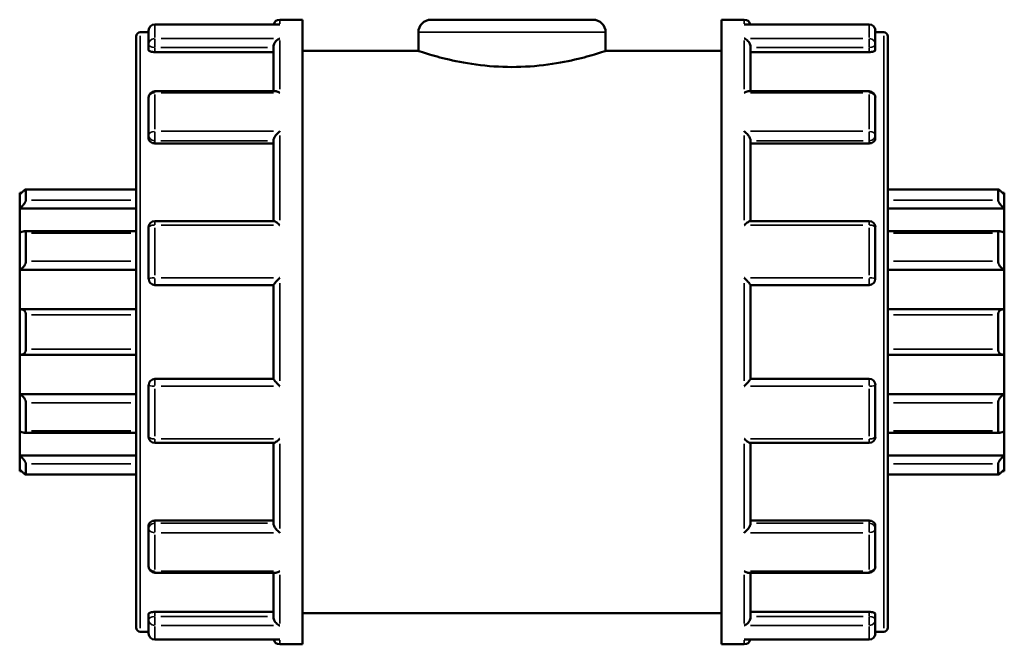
# Model space of a CAD drawing. Header units: millimetres. Extents: x 0 to 905, y -349 to 706.
# Tile 6 of 11: x 416 to 487, y 293 to 338. Entities that reach past the tile are written whole.
import ezdxf

# ---------------------------------------------------------------- set-up
doc = ezdxf.new("R2010")
doc.units = ezdxf.units.MM
doc.layers.add('Visible (ANSI)', color=7, linetype='Continuous', lineweight=50)
doc.layers.add('Visible Narrow (ANSI)', color=7, linetype='Continuous', lineweight=35)

msp = doc.modelspace()

# ---------------------------------------------------------------- linework, layer by layer
at = {"layer": 'Visible (ANSI)'}
for p, q in [((434.795, 337.593), (425.872, 337.593)), ((434.872, 337.927), (436.523, 337.927)), ((436.523, 292.927), (436.523, 337.927)), ((445.773, 337.927), (457.473, 337.927)), ((466.723, 292.927), (466.723, 337.927)), ((466.723, 337.927), (468.375, 337.927)), ((477.375, 337.593), (468.452, 337.593)), ((424.523, 294.126), (424.523, 336.728)), ((424.822, 337.027), (425.423, 337.027)), ((425.423, 336.147), (425.423, 337.145)), ((444.873, 337.027), (444.873, 335.677)), ((458.373, 337.027), (458.373, 335.677)), ((477.823, 337.145), (477.823, 336.147)), ((477.823, 337.027), (478.424, 337.027)), ((478.723, 336.728), (478.723, 294.126)), ((425.423, 336.147), (425.423, 335.75)), ((434.423, 332.772), (434.423, 335.989)), ((468.823, 332.772), (468.823, 335.989)), ((477.823, 335.75), (477.823, 336.147)), ((425.872, 335.591), (434.423, 335.591)), ((436.523, 335.677), (444.873, 335.677)), ((458.373, 335.677), (466.723, 335.677)), ((477.375, 335.591), (468.823, 335.591)), ((425.423, 329.597), (425.423, 332.324)), ((434.586, 332.772), (425.872, 332.772)), ((477.375, 332.772), (468.661, 332.772)), ((477.823, 332.324), (477.823, 329.597)), ((425.423, 329.597), (425.423, 329.368)), ((477.823, 329.368), (477.823, 329.597)), ((425.872, 329.018), (434.423, 329.018)), ((434.423, 323.423), (434.423, 329.251)), ((468.823, 323.423), (468.823, 329.251)), ((477.375, 329.018), (468.823, 329.018)), ((416.123, 325.332), (416.123, 325.444)), ((416.239, 325.444), (416.123, 325.444)), ((416.123, 324.319), (416.123, 325.332)), ((424.523, 325.703), (416.564, 325.703)), ((416.572, 325.695), (416.572, 324.923)), ((486.683, 325.703), (478.723, 325.703)), ((486.675, 324.923), (486.675, 325.695)), ((487.123, 325.444), (487.007, 325.444)), ((487.123, 325.444), (487.123, 325.332)), ((487.123, 325.332), (487.123, 324.319)), ((416.123, 324.319), (424.523, 324.319)), ((416.123, 322.561), (416.123, 324.319)), ((487.123, 324.319), (478.723, 324.319)), ((487.123, 324.319), (487.123, 322.561)), ((434.452, 323.423), (425.872, 323.423)), ((477.375, 323.423), (468.795, 323.423)), ((416.123, 319.91), (416.123, 322.561)), ((424.523, 322.688), (416.434, 322.688)), ((416.572, 322.545), (416.572, 320.525)), ((425.423, 319.251), (425.423, 322.975)), ((477.823, 322.975), (477.823, 319.251)), ((486.813, 322.688), (478.723, 322.688)), ((486.675, 320.525), (486.675, 322.545)), ((487.123, 322.561), (487.123, 319.91)), ((416.123, 319.91), (424.523, 319.91)), ((416.123, 317.066), (416.123, 319.91)), ((487.123, 319.91), (478.723, 319.91)), ((487.123, 319.91), (487.123, 317.066)), ((425.872, 318.802), (434.423, 318.802)), ((434.423, 312.046), (434.423, 318.808)), ((468.823, 312.046), (468.823, 318.808)), ((468.823, 318.802), (477.375, 318.802)), ((416.123, 313.789), (416.123, 317.066)), ((424.523, 317.071), (416.187, 317.071)), ((416.572, 316.676), (416.572, 314.179)), ((487.06, 317.071), (478.723, 317.071)), ((486.675, 314.179), (486.675, 316.676)), ((487.123, 317.066), (487.123, 313.789)), ((416.123, 310.945), (416.123, 313.789)), ((416.187, 313.784), (424.523, 313.784)), ((478.723, 313.784), (487.06, 313.784)), ((487.123, 313.789), (487.123, 310.945)), ((434.423, 312.052), (425.872, 312.052)), ((477.375, 312.052), (468.823, 312.052)), ((425.423, 307.88), (425.423, 311.604)), ((477.823, 311.604), (477.823, 307.88)), ((416.123, 310.945), (424.523, 310.945)), ((416.123, 308.293), (416.123, 310.945)), ((416.572, 310.33), (416.572, 308.31)), ((487.123, 310.945), (478.723, 310.945)), ((486.675, 308.31), (486.675, 310.33)), ((487.123, 310.945), (487.123, 308.293)), ((416.123, 306.536), (416.123, 308.293)), ((416.434, 308.167), (424.523, 308.167)), ((478.723, 308.167), (486.813, 308.167)), ((487.123, 308.293), (487.123, 306.536)), ((425.872, 307.431), (434.452, 307.431)), ((434.423, 301.604), (434.423, 307.431)), ((468.795, 307.431), (477.375, 307.431)), ((468.823, 301.604), (468.823, 307.431)), ((416.123, 306.536), (424.523, 306.536)), ((416.123, 305.523), (416.123, 306.536)), ((487.123, 306.536), (478.723, 306.536)), ((487.123, 306.536), (487.123, 305.523)), ((416.123, 305.411), (416.123, 305.523)), ((416.239, 305.411), (416.123, 305.411)), ((416.572, 305.931), (416.572, 305.16)), ((486.675, 305.16), (486.675, 305.931)), ((487.123, 305.411), (487.007, 305.411)), ((487.123, 305.523), (487.123, 305.411)), ((416.564, 305.151), (424.523, 305.151)), ((478.723, 305.151), (486.683, 305.151)), ((425.872, 301.837), (434.423, 301.837)), ((477.375, 301.837), (468.823, 301.837)), ((425.423, 301.487), (425.423, 301.257)), ((425.423, 298.531), (425.423, 301.257)), ((477.823, 301.257), (477.823, 301.487)), ((477.823, 301.257), (477.823, 298.531)), ((425.872, 298.083), (434.586, 298.083)), ((434.423, 294.866), (434.423, 298.083)), ((468.661, 298.083), (477.375, 298.083)), ((468.823, 294.866), (468.823, 298.083)), ((425.423, 295.105), (425.423, 294.708)), ((425.423, 293.71), (425.423, 294.708)), ((425.872, 295.263), (434.423, 295.263)), ((436.523, 295.177), (466.723, 295.177)), ((477.375, 295.263), (468.823, 295.263)), ((477.823, 294.708), (477.823, 295.105)), ((477.823, 294.708), (477.823, 293.71)), ((424.822, 293.827), (425.423, 293.827)), ((425.872, 293.261), (434.795, 293.261)), ((468.452, 293.261), (477.375, 293.261)), ((477.823, 293.827), (478.424, 293.827)), ((434.872, 292.927), (436.523, 292.927)), ((466.723, 292.927), (468.375, 292.927))]:
    msp.add_line(p, q, dxfattribs=at)
for centre, radius, start, end in [((425.872, 337.145), 0.449, 90, 180), ((434.872, 337.479), 0.449, 90, 165.20984), ((445.773, 337.027), 0.9, 90, 180), ((457.473, 337.027), 0.9, 0, 90), ((468.375, 337.479), 0.449, 14.79016, 90), ((477.375, 337.145), 0.449, 0, 90), ((424.822, 336.728), 0.299, 90, 180), ((478.424, 336.728), 0.299, 0, 90), ((425.872, 332.324), 0.449, 90, 180), ((477.375, 332.324), 0.449, 0, 90), ((425.872, 322.975), 0.449, 90, 180), ((477.375, 322.975), 0.449, 0, 90), ((425.872, 319.251), 0.448, 180, 270), ((477.375, 319.251), 0.448, 270, 0), ((425.872, 311.604), 0.448, 90, 180), ((477.375, 311.604), 0.449, 0, 90), ((425.872, 307.88), 0.449, 180, 270), ((477.375, 307.88), 0.449, 270, 0), ((425.872, 298.531), 0.449, 180, 270), ((477.375, 298.531), 0.449, 270, 0), ((424.822, 294.126), 0.299, 180, 270), ((478.424, 294.126), 0.299, 270, 0), ((425.872, 293.71), 0.449, 180, 270), ((434.872, 293.376), 0.449, 194.79016, 270), ((468.375, 293.376), 0.449, 270, 345.20984), ((477.375, 293.71), 0.449, 270, 0)]:
    msp.add_arc(centre, radius, start, end, dxfattribs=at)
for points, knots in [([(434.872, 337.587), (434.871, 337.587), (434.87, 337.587), (434.844, 337.591), (434.819, 337.593), (434.795, 337.593)], [-0.00042562, -0.00042562, -0.00042562, -0.00042562, 0, 0, 0.01052684, 0.01052684, 0.01052684, 0.01052684]), ([(468.452, 337.593), (468.427, 337.593), (468.402, 337.591), (468.377, 337.587), (468.376, 337.587), (468.375, 337.587)], [0.07473844, 0.07473844, 0.07473844, 0.07473844, 0.08516524, 0.08516524, 0.08558683, 0.08558683, 0.08558683, 0.08558683]), ([(434.423, 335.989), (434.423, 336.029), (434.429, 336.069), (434.453, 336.156), (434.472, 336.2), (434.525, 336.297), (434.562, 336.347), (434.642, 336.431), (434.685, 336.467), (434.774, 336.527), (434.822, 336.551), (434.87, 336.568), (434.871, 336.568), (434.872, 336.568)], [0, 0, 0, 0, 0.01260254, 0.01260254, 0.02704224, 0.02704224, 0.04628482, 0.04628482, 0.06524929, 0.06524929, 0.08516524, 0.08516524, 0.08558683, 0.08558683, 0.08558683, 0.08558683]), ([(468.375, 336.568), (468.376, 336.568), (468.377, 336.568), (468.424, 336.551), (468.471, 336.528), (468.559, 336.469), (468.601, 336.434), (468.681, 336.351), (468.719, 336.301), (468.773, 336.204), (468.793, 336.159), (468.817, 336.072), (468.823, 336.032), (468.823, 335.991), (468.823, 335.99), (468.823, 335.989)], [-0.00042562, -0.00042562, -0.00042562, -0.00042562, 0, 0, 0.01980838, 0.01980838, 0.03869607, 0.03869607, 0.05827899, 0.05827899, 0.07293603, 0.07293603, 0.08567053, 0.08567053, 0.08597511, 0.08597511, 0.08597511, 0.08597511]), ([(425.872, 335.591), (425.816, 335.591), (425.756, 335.595), (425.645, 335.612), (425.595, 335.624), (425.515, 335.653), (425.48, 335.671), (425.435, 335.71), (425.423, 335.73), (425.423, 335.75)], [0, 0, 0, 0, 0.01687843, 0.01687843, 0.03375687, 0.03375687, 0.0509121, 0.0509121, 0.06806734, 0.06806734, 0.06806734, 0.06806734]), ([(458.373, 335.677), (458.373, 335.677), (458.201, 335.618), (457.51, 335.404), (456.992, 335.251), (455.8, 334.962), (455.046, 334.806), (453.385, 334.583), (452.478, 334.519), (450.768, 334.519), (449.862, 334.583), (448.201, 334.806), (447.446, 334.962), (446.255, 335.251), (445.736, 335.404), (445.045, 335.618), (444.873, 335.677), (444.873, 335.677)], [1.025595, 1.025595, 1.025595, 1.025595, 1.281935, 1.281935, 1.538274, 1.538274, 1.794732, 1.794732, 2.05119, 2.05119, 2.307649, 2.307649, 2.564107, 2.564107, 2.820446, 2.820446, 3.076786, 3.076786, 3.076786, 3.076786]), ([(477.823, 335.75), (477.823, 335.73), (477.812, 335.71), (477.766, 335.671), (477.731, 335.653), (477.651, 335.624), (477.601, 335.612), (477.491, 335.595), (477.431, 335.591), (477.375, 335.591)], [0.06817927, 0.06817927, 0.06817927, 0.06817927, 0.08533451, 0.08533451, 0.10248975, 0.10248975, 0.11936818, 0.11936818, 0.13624661, 0.13624661, 0.13624661, 0.13624661]), ([(434.872, 332.667), (434.871, 332.668), (434.87, 332.668), (434.822, 332.699), (434.776, 332.723), (434.687, 332.758), (434.645, 332.768), (434.599, 332.772), (434.592, 332.772), (434.586, 332.772)], [-0.00042562, -0.00042562, -0.00042562, -0.00042562, 0, 0, 0.01980838, 0.01980838, 0.03869607, 0.03869607, 0.04196611, 0.04196611, 0.04196611, 0.04196611]), ([(468.661, 332.772), (468.655, 332.772), (468.65, 332.772), (468.605, 332.769), (468.562, 332.759), (468.472, 332.724), (468.425, 332.699), (468.377, 332.668), (468.376, 332.668), (468.375, 332.667)], [0.04359691, 0.04359691, 0.04359691, 0.04359691, 0.04628482, 0.04628482, 0.06524929, 0.06524929, 0.08516524, 0.08516524, 0.08558683, 0.08558683, 0.08558683, 0.08558683]), ([(434.423, 329.251), (434.423, 329.277), (434.429, 329.308), (434.453, 329.38), (434.472, 329.42), (434.525, 329.514), (434.562, 329.568), (434.642, 329.669), (434.685, 329.716), (434.774, 329.805), (434.822, 329.847), (434.87, 329.884), (434.871, 329.885), (434.872, 329.886)], [0, 0, 0, 0, 0.01260254, 0.01260254, 0.02704224, 0.02704224, 0.04628482, 0.04628482, 0.06524929, 0.06524929, 0.08516524, 0.08516524, 0.08558683, 0.08558683, 0.08558683, 0.08558683]), ([(468.375, 329.886), (468.376, 329.885), (468.377, 329.884), (468.424, 329.847), (468.471, 329.806), (468.559, 329.719), (468.601, 329.672), (468.681, 329.572), (468.719, 329.518), (468.773, 329.423), (468.793, 329.382), (468.817, 329.31), (468.823, 329.28), (468.823, 329.252), (468.823, 329.251), (468.823, 329.251)], [-0.00042562, -0.00042562, -0.00042562, -0.00042562, 0, 0, 0.01980838, 0.01980838, 0.03869607, 0.03869607, 0.05827899, 0.05827899, 0.07293603, 0.07293603, 0.08567053, 0.08567053, 0.08597511, 0.08597511, 0.08597511, 0.08597511]), ([(425.872, 329.018), (425.816, 329.018), (425.756, 329.026), (425.645, 329.062), (425.595, 329.089), (425.515, 329.151), (425.48, 329.191), (425.435, 329.278), (425.423, 329.324), (425.423, 329.368)], [0, 0, 0, 0, 0.01687843, 0.01687843, 0.03375687, 0.03375687, 0.0509121, 0.0509121, 0.06806734, 0.06806734, 0.06806734, 0.06806734]), ([(477.823, 329.368), (477.823, 329.324), (477.812, 329.278), (477.766, 329.191), (477.731, 329.151), (477.651, 329.089), (477.601, 329.062), (477.491, 329.026), (477.431, 329.018), (477.375, 329.018)], [0.06817927, 0.06817927, 0.06817927, 0.06817927, 0.08533451, 0.08533451, 0.10248975, 0.10248975, 0.11936818, 0.11936818, 0.13624661, 0.13624661, 0.13624661, 0.13624661]), ([(416.123, 325.332), (416.175, 325.383), (416.231, 325.436), (416.34, 325.538), (416.394, 325.585), (416.475, 325.652), (416.51, 325.678), (416.546, 325.699), (416.556, 325.703), (416.568, 325.704), (416.572, 325.701), (416.572, 325.695)], [0.1612633, 0.1612633, 0.1612633, 0.1612633, 0.18305954, 0.18305954, 0.20626942, 0.20626942, 0.2253452, 0.2253452, 0.23488309, 0.23488309, 0.24442098, 0.24442098, 0.24442098, 0.24442098]), ([(486.675, 325.695), (486.675, 325.701), (486.678, 325.704), (486.691, 325.703), (486.701, 325.699), (486.737, 325.678), (486.772, 325.652), (486.853, 325.585), (486.906, 325.538), (487.016, 325.436), (487.071, 325.383), (487.123, 325.332)], [0.08457131, 0.08457131, 0.08457131, 0.08457131, 0.0941092, 0.0941092, 0.1036471, 0.1036471, 0.12272288, 0.12272288, 0.14593275, 0.14593275, 0.167729, 0.167729, 0.167729, 0.167729]), ([(416.572, 324.923), (416.572, 324.91), (416.568, 324.893), (416.556, 324.855), (416.546, 324.833), (416.51, 324.764), (416.475, 324.711), (416.394, 324.601), (416.34, 324.538), (416.231, 324.42), (416.175, 324.365), (416.123, 324.319)], [0.08457131, 0.08457131, 0.08457131, 0.08457131, 0.0941092, 0.0941092, 0.1036471, 0.1036471, 0.12272288, 0.12272288, 0.14593275, 0.14593275, 0.167729, 0.167729, 0.167729, 0.167729]), ([(487.123, 324.319), (487.071, 324.365), (487.016, 324.42), (486.906, 324.538), (486.853, 324.601), (486.772, 324.711), (486.737, 324.764), (486.701, 324.833), (486.691, 324.855), (486.678, 324.893), (486.675, 324.91), (486.675, 324.923)], [0.1612633, 0.1612633, 0.1612633, 0.1612633, 0.18305954, 0.18305954, 0.20626942, 0.20626942, 0.2253452, 0.2253452, 0.23488309, 0.23488309, 0.24442098, 0.24442098, 0.24442098, 0.24442098]), ([(434.872, 323.128), (434.871, 323.129), (434.87, 323.13), (434.822, 323.175), (434.776, 323.217), (434.687, 323.29), (434.645, 323.323), (434.565, 323.378), (434.527, 323.4), (434.479, 323.419), (434.464, 323.423), (434.452, 323.423)], [-0.00042562, -0.00042562, -0.00042562, -0.00042562, 0, 0, 0.01980838, 0.01980838, 0.03869607, 0.03869607, 0.05827899, 0.05827899, 0.06927756, 0.06927756, 0.06927756, 0.06927756]), ([(468.795, 323.423), (468.783, 323.423), (468.769, 323.42), (468.722, 323.401), (468.684, 323.38), (468.605, 323.325), (468.562, 323.292), (468.472, 323.218), (468.425, 323.176), (468.377, 323.13), (468.376, 323.129), (468.375, 323.128)], [0.01654238, 0.01654238, 0.01654238, 0.01654238, 0.02704224, 0.02704224, 0.04628482, 0.04628482, 0.06524929, 0.06524929, 0.08516524, 0.08516524, 0.08558683, 0.08558683, 0.08558683, 0.08558683]), ([(416.123, 322.561), (416.175, 322.598), (416.231, 322.63), (416.34, 322.676), (416.394, 322.689), (416.475, 322.687), (416.51, 322.677), (416.546, 322.641), (416.556, 322.625), (416.568, 322.589), (416.572, 322.568), (416.572, 322.545)], [0.1612633, 0.1612633, 0.1612633, 0.1612633, 0.18305954, 0.18305954, 0.20626942, 0.20626942, 0.2253452, 0.2253452, 0.23488309, 0.23488309, 0.24442098, 0.24442098, 0.24442098, 0.24442098]), ([(486.675, 322.545), (486.675, 322.568), (486.678, 322.589), (486.691, 322.625), (486.701, 322.641), (486.737, 322.677), (486.772, 322.687), (486.853, 322.689), (486.906, 322.676), (487.016, 322.63), (487.071, 322.598), (487.123, 322.561)], [0.08457131, 0.08457131, 0.08457131, 0.08457131, 0.0941092, 0.0941092, 0.1036471, 0.1036471, 0.12272288, 0.12272288, 0.14593275, 0.14593275, 0.167729, 0.167729, 0.167729, 0.167729]), ([(416.572, 320.525), (416.572, 320.497), (416.568, 320.467), (416.556, 320.407), (416.546, 320.375), (416.51, 320.283), (416.475, 320.224), (416.394, 320.114), (416.34, 320.058), (416.231, 319.968), (416.175, 319.934), (416.123, 319.91)], [0.08457131, 0.08457131, 0.08457131, 0.08457131, 0.0941092, 0.0941092, 0.1036471, 0.1036471, 0.12272288, 0.12272288, 0.14593275, 0.14593275, 0.167729, 0.167729, 0.167729, 0.167729]), ([(487.123, 319.91), (487.071, 319.934), (487.016, 319.968), (486.906, 320.058), (486.853, 320.114), (486.772, 320.224), (486.737, 320.283), (486.701, 320.375), (486.691, 320.407), (486.678, 320.467), (486.675, 320.497), (486.675, 320.525)], [0.1612633, 0.1612633, 0.1612633, 0.1612633, 0.18305954, 0.18305954, 0.20626942, 0.20626942, 0.2253452, 0.2253452, 0.23488309, 0.23488309, 0.24442098, 0.24442098, 0.24442098, 0.24442098]), ([(434.423, 318.808), (434.423, 318.815), (434.429, 318.828), (434.453, 318.865), (434.472, 318.89), (434.525, 318.957), (434.562, 319), (434.642, 319.09), (434.685, 319.136), (434.774, 319.23), (434.822, 319.279), (434.87, 319.327), (434.871, 319.328), (434.872, 319.329)], [0, 0, 0, 0, 0.01260254, 0.01260254, 0.02704224, 0.02704224, 0.04628482, 0.04628482, 0.06524929, 0.06524929, 0.08516524, 0.08516524, 0.08558683, 0.08558683, 0.08558683, 0.08558683]), ([(468.375, 319.329), (468.376, 319.328), (468.377, 319.327), (468.424, 319.279), (468.471, 319.232), (468.559, 319.139), (468.601, 319.093), (468.681, 319.004), (468.719, 318.96), (468.773, 318.892), (468.793, 318.867), (468.817, 318.829), (468.823, 318.816), (468.823, 318.809), (468.823, 318.809), (468.823, 318.808)], [-0.00042562, -0.00042562, -0.00042562, -0.00042562, 0, 0, 0.01980838, 0.01980838, 0.03869607, 0.03869607, 0.05827899, 0.05827899, 0.07293603, 0.07293603, 0.08567053, 0.08567053, 0.08597511, 0.08597511, 0.08597511, 0.08597511]), ([(416.123, 317.066), (416.175, 317.073), (416.231, 317.072), (416.34, 317.046), (416.394, 317.019), (416.475, 316.95), (416.51, 316.906), (416.546, 316.827), (416.556, 316.799), (416.568, 316.739), (416.572, 316.707), (416.572, 316.676)], [0.1612633, 0.1612633, 0.1612633, 0.1612633, 0.18305954, 0.18305954, 0.20626942, 0.20626942, 0.2253452, 0.2253452, 0.23488309, 0.23488309, 0.24442098, 0.24442098, 0.24442098, 0.24442098]), ([(486.675, 316.676), (486.675, 316.707), (486.678, 316.739), (486.691, 316.799), (486.701, 316.827), (486.737, 316.906), (486.772, 316.95), (486.853, 317.019), (486.906, 317.046), (487.016, 317.072), (487.071, 317.073), (487.123, 317.066)], [0.08457131, 0.08457131, 0.08457131, 0.08457131, 0.0941092, 0.0941092, 0.1036471, 0.1036471, 0.12272288, 0.12272288, 0.14593275, 0.14593275, 0.167729, 0.167729, 0.167729, 0.167729]), ([(416.572, 314.179), (416.572, 314.148), (416.568, 314.116), (416.556, 314.056), (416.546, 314.027), (416.51, 313.948), (416.475, 313.905), (416.394, 313.836), (416.34, 313.809), (416.231, 313.783), (416.175, 313.781), (416.123, 313.789)], [0.08457131, 0.08457131, 0.08457131, 0.08457131, 0.0941092, 0.0941092, 0.1036471, 0.1036471, 0.12272288, 0.12272288, 0.14593275, 0.14593275, 0.167729, 0.167729, 0.167729, 0.167729]), ([(487.123, 313.789), (487.071, 313.781), (487.016, 313.783), (486.906, 313.809), (486.853, 313.836), (486.772, 313.905), (486.737, 313.948), (486.701, 314.027), (486.691, 314.056), (486.678, 314.116), (486.675, 314.148), (486.675, 314.179)], [0.1612633, 0.1612633, 0.1612633, 0.1612633, 0.18305954, 0.18305954, 0.20626942, 0.20626942, 0.2253452, 0.2253452, 0.23488309, 0.23488309, 0.24442098, 0.24442098, 0.24442098, 0.24442098]), ([(434.872, 311.526), (434.871, 311.527), (434.87, 311.528), (434.822, 311.575), (434.776, 311.623), (434.687, 311.716), (434.645, 311.762), (434.565, 311.851), (434.527, 311.895), (434.473, 311.963), (434.454, 311.988), (434.43, 312.026), (434.424, 312.039), (434.423, 312.046), (434.423, 312.046), (434.423, 312.046)], [-0.00042562, -0.00042562, -0.00042562, -0.00042562, 0, 0, 0.01980838, 0.01980838, 0.03869607, 0.03869607, 0.05827899, 0.05827899, 0.07293603, 0.07293603, 0.08567053, 0.08567053, 0.08597511, 0.08597511, 0.08597511, 0.08597511]), ([(468.823, 312.046), (468.823, 312.039), (468.817, 312.027), (468.794, 311.99), (468.775, 311.965), (468.722, 311.898), (468.684, 311.854), (468.605, 311.765), (468.562, 311.719), (468.472, 311.625), (468.425, 311.576), (468.377, 311.528), (468.376, 311.527), (468.375, 311.526)], [0, 0, 0, 0, 0.01260254, 0.01260254, 0.02704224, 0.02704224, 0.04628482, 0.04628482, 0.06524929, 0.06524929, 0.08516524, 0.08516524, 0.08558683, 0.08558683, 0.08558683, 0.08558683]), ([(416.123, 310.945), (416.175, 310.921), (416.231, 310.886), (416.34, 310.797), (416.394, 310.741), (416.475, 310.631), (416.51, 310.571), (416.546, 310.479), (416.556, 310.448), (416.568, 310.387), (416.572, 310.358), (416.572, 310.33)], [0.1612633, 0.1612633, 0.1612633, 0.1612633, 0.18305954, 0.18305954, 0.20626942, 0.20626942, 0.2253452, 0.2253452, 0.23488309, 0.23488309, 0.24442098, 0.24442098, 0.24442098, 0.24442098]), ([(486.675, 310.33), (486.675, 310.358), (486.678, 310.387), (486.691, 310.448), (486.701, 310.479), (486.737, 310.571), (486.772, 310.631), (486.853, 310.741), (486.906, 310.797), (487.016, 310.886), (487.071, 310.921), (487.123, 310.945)], [0.08457131, 0.08457131, 0.08457131, 0.08457131, 0.0941092, 0.0941092, 0.1036471, 0.1036471, 0.12272288, 0.12272288, 0.14593275, 0.14593275, 0.167729, 0.167729, 0.167729, 0.167729]), ([(416.572, 308.31), (416.572, 308.287), (416.568, 308.266), (416.556, 308.229), (416.546, 308.214), (416.51, 308.178), (416.475, 308.168), (416.394, 308.166), (416.34, 308.179), (416.231, 308.225), (416.175, 308.257), (416.123, 308.293)], [0.08457131, 0.08457131, 0.08457131, 0.08457131, 0.0941092, 0.0941092, 0.1036471, 0.1036471, 0.12272288, 0.12272288, 0.14593275, 0.14593275, 0.167729, 0.167729, 0.167729, 0.167729]), ([(487.123, 308.293), (487.071, 308.257), (487.016, 308.225), (486.906, 308.179), (486.853, 308.166), (486.772, 308.168), (486.737, 308.178), (486.701, 308.214), (486.691, 308.229), (486.678, 308.266), (486.675, 308.287), (486.675, 308.31)], [0.1612633, 0.1612633, 0.1612633, 0.1612633, 0.18305954, 0.18305954, 0.20626942, 0.20626942, 0.2253452, 0.2253452, 0.23488309, 0.23488309, 0.24442098, 0.24442098, 0.24442098, 0.24442098]), ([(434.452, 307.431), (434.463, 307.431), (434.478, 307.435), (434.525, 307.454), (434.562, 307.475), (434.642, 307.53), (434.685, 307.562), (434.774, 307.637), (434.822, 307.679), (434.87, 307.724), (434.871, 307.725), (434.872, 307.726)], [0.01654238, 0.01654238, 0.01654238, 0.01654238, 0.02704224, 0.02704224, 0.04628482, 0.04628482, 0.06524929, 0.06524929, 0.08516524, 0.08516524, 0.08558683, 0.08558683, 0.08558683, 0.08558683]), ([(468.375, 307.726), (468.376, 307.725), (468.377, 307.724), (468.424, 307.68), (468.471, 307.638), (468.559, 307.564), (468.601, 307.532), (468.681, 307.477), (468.719, 307.455), (468.768, 307.435), (468.783, 307.431), (468.795, 307.431)], [-0.00042562, -0.00042562, -0.00042562, -0.00042562, 0, 0, 0.01980838, 0.01980838, 0.03869607, 0.03869607, 0.05827899, 0.05827899, 0.06927756, 0.06927756, 0.06927756, 0.06927756]), ([(416.123, 306.536), (416.175, 306.489), (416.231, 306.435), (416.34, 306.317), (416.394, 306.253), (416.475, 306.144), (416.51, 306.091), (416.546, 306.021), (416.556, 306), (416.568, 305.961), (416.572, 305.945), (416.572, 305.931)], [0.1612633, 0.1612633, 0.1612633, 0.1612633, 0.18305954, 0.18305954, 0.20626942, 0.20626942, 0.2253452, 0.2253452, 0.23488309, 0.23488309, 0.24442098, 0.24442098, 0.24442098, 0.24442098]), ([(486.675, 305.931), (486.675, 305.945), (486.678, 305.961), (486.691, 306), (486.701, 306.021), (486.737, 306.091), (486.772, 306.144), (486.853, 306.253), (486.906, 306.317), (487.016, 306.435), (487.071, 306.489), (487.123, 306.536)], [0.08457131, 0.08457131, 0.08457131, 0.08457131, 0.0941092, 0.0941092, 0.1036471, 0.1036471, 0.12272288, 0.12272288, 0.14593275, 0.14593275, 0.167729, 0.167729, 0.167729, 0.167729]), ([(416.572, 305.16), (416.572, 305.154), (416.568, 305.151), (416.556, 305.152), (416.546, 305.156), (416.51, 305.177), (416.475, 305.203), (416.394, 305.27), (416.34, 305.317), (416.231, 305.419), (416.175, 305.472), (416.123, 305.523)], [0.08457131, 0.08457131, 0.08457131, 0.08457131, 0.0941092, 0.0941092, 0.1036471, 0.1036471, 0.12272288, 0.12272288, 0.14593275, 0.14593275, 0.167729, 0.167729, 0.167729, 0.167729]), ([(487.123, 305.523), (487.071, 305.472), (487.016, 305.419), (486.906, 305.317), (486.853, 305.27), (486.772, 305.203), (486.737, 305.177), (486.701, 305.156), (486.691, 305.152), (486.678, 305.151), (486.675, 305.154), (486.675, 305.16)], [0.1612633, 0.1612633, 0.1612633, 0.1612633, 0.18305954, 0.18305954, 0.20626942, 0.20626942, 0.2253452, 0.2253452, 0.23488309, 0.23488309, 0.24442098, 0.24442098, 0.24442098, 0.24442098]), ([(425.423, 301.487), (425.423, 301.53), (425.435, 301.577), (425.48, 301.664), (425.515, 301.703), (425.595, 301.766), (425.645, 301.793), (425.756, 301.828), (425.816, 301.837), (425.872, 301.837)], [-0.06806734, -0.06806734, -0.06806734, -0.06806734, -0.0509121, -0.0509121, -0.03375687, -0.03375687, -0.01687843, -0.01687843, 0, 0, 0, 0]), ([(477.375, 301.837), (477.431, 301.837), (477.491, 301.828), (477.601, 301.793), (477.651, 301.766), (477.731, 301.703), (477.766, 301.664), (477.812, 301.577), (477.823, 301.53), (477.823, 301.487)], [0.13624674, 0.13624674, 0.13624674, 0.13624674, 0.15312517, 0.15312517, 0.1700036, 0.1700036, 0.18715884, 0.18715884, 0.20431408, 0.20431408, 0.20431408, 0.20431408]), ([(434.872, 300.969), (434.871, 300.97), (434.87, 300.971), (434.822, 301.008), (434.776, 301.049), (434.687, 301.136), (434.645, 301.183), (434.565, 301.282), (434.527, 301.337), (434.473, 301.432), (434.454, 301.472), (434.43, 301.544), (434.424, 301.575), (434.423, 301.603), (434.423, 301.603), (434.423, 301.604)], [-0.00042562, -0.00042562, -0.00042562, -0.00042562, 0, 0, 0.01980838, 0.01980838, 0.03869607, 0.03869607, 0.05827899, 0.05827899, 0.07293603, 0.07293603, 0.08567053, 0.08567053, 0.08597511, 0.08597511, 0.08597511, 0.08597511]), ([(468.823, 301.604), (468.823, 301.577), (468.817, 301.547), (468.794, 301.475), (468.775, 301.435), (468.722, 301.34), (468.684, 301.287), (468.605, 301.186), (468.562, 301.139), (468.472, 301.05), (468.425, 301.008), (468.377, 300.971), (468.376, 300.97), (468.375, 300.969)], [0, 0, 0, 0, 0.01260254, 0.01260254, 0.02704224, 0.02704224, 0.04628482, 0.04628482, 0.06524929, 0.06524929, 0.08516524, 0.08516524, 0.08558683, 0.08558683, 0.08558683, 0.08558683]), ([(434.586, 298.083), (434.591, 298.083), (434.597, 298.083), (434.642, 298.086), (434.685, 298.096), (434.774, 298.131), (434.822, 298.155), (434.87, 298.186), (434.871, 298.187), (434.872, 298.188)], [0.04359691, 0.04359691, 0.04359691, 0.04359691, 0.04628482, 0.04628482, 0.06524929, 0.06524929, 0.08516524, 0.08516524, 0.08558683, 0.08558683, 0.08558683, 0.08558683]), ([(468.375, 298.188), (468.376, 298.187), (468.377, 298.186), (468.424, 298.156), (468.471, 298.131), (468.559, 298.097), (468.601, 298.086), (468.647, 298.083), (468.654, 298.083), (468.661, 298.083)], [-0.00042562, -0.00042562, -0.00042562, -0.00042562, 0, 0, 0.01980838, 0.01980838, 0.03869607, 0.03869607, 0.04196611, 0.04196611, 0.04196611, 0.04196611]), ([(425.423, 295.105), (425.423, 295.124), (425.435, 295.145), (425.48, 295.184), (425.515, 295.202), (425.595, 295.231), (425.645, 295.243), (425.756, 295.259), (425.816, 295.263), (425.872, 295.263)], [-0.06806734, -0.06806734, -0.06806734, -0.06806734, -0.0509121, -0.0509121, -0.03375687, -0.03375687, -0.01687843, -0.01687843, 0, 0, 0, 0]), ([(434.872, 294.286), (434.871, 294.287), (434.87, 294.287), (434.822, 294.304), (434.776, 294.327), (434.687, 294.386), (434.645, 294.421), (434.565, 294.504), (434.527, 294.554), (434.473, 294.651), (434.454, 294.696), (434.43, 294.783), (434.424, 294.823), (434.423, 294.864), (434.423, 294.865), (434.423, 294.866)], [-0.00042562, -0.00042562, -0.00042562, -0.00042562, 0, 0, 0.01980838, 0.01980838, 0.03869607, 0.03869607, 0.05827899, 0.05827899, 0.07293603, 0.07293603, 0.08567053, 0.08567053, 0.08597511, 0.08597511, 0.08597511, 0.08597511]), ([(468.823, 294.866), (468.823, 294.826), (468.817, 294.786), (468.794, 294.699), (468.775, 294.654), (468.722, 294.557), (468.684, 294.508), (468.605, 294.423), (468.562, 294.388), (468.472, 294.328), (468.425, 294.304), (468.377, 294.287), (468.376, 294.287), (468.375, 294.286)], [0, 0, 0, 0, 0.01260254, 0.01260254, 0.02704224, 0.02704224, 0.04628482, 0.04628482, 0.06524929, 0.06524929, 0.08516524, 0.08516524, 0.08558683, 0.08558683, 0.08558683, 0.08558683]), ([(477.375, 295.263), (477.431, 295.263), (477.491, 295.259), (477.601, 295.243), (477.651, 295.231), (477.731, 295.202), (477.766, 295.184), (477.812, 295.145), (477.823, 295.124), (477.823, 295.105)], [0.13624661, 0.13624661, 0.13624661, 0.13624661, 0.15312504, 0.15312504, 0.17000348, 0.17000348, 0.18715871, 0.18715871, 0.20431395, 0.20431395, 0.20431395, 0.20431395]), ([(434.795, 293.261), (434.819, 293.261), (434.844, 293.263), (434.87, 293.268), (434.871, 293.268), (434.872, 293.268)], [0.07473844, 0.07473844, 0.07473844, 0.07473844, 0.08516524, 0.08516524, 0.08558683, 0.08558683, 0.08558683, 0.08558683]), ([(468.375, 293.268), (468.376, 293.268), (468.377, 293.268), (468.402, 293.263), (468.427, 293.261), (468.452, 293.261)], [-0.00042562, -0.00042562, -0.00042562, -0.00042562, 0, 0, 0.01052684, 0.01052684, 0.01052684, 0.01052684])]:
    msp.add_open_spline(points, degree=3, knots=knots, dxfattribs=at)
at = {"layer": 'Visible Narrow (ANSI)'}
for p, q in [((425.872, 337.587), (425.872, 337.593)), ((425.872, 337.552), (425.872, 336.635)), ((426.322, 337.587), (434.422, 337.587)), ((434.872, 337.927), (434.872, 337.62)), ((468.375, 337.62), (468.375, 337.927)), ((468.825, 337.587), (476.925, 337.587)), ((477.375, 337.593), (477.375, 337.587)), ((477.375, 336.635), (477.375, 337.552)), ((424.822, 336.761), (424.822, 294.093)), ((425.872, 335.957), (425.872, 336.553)), ((434.422, 336.568), (426.322, 336.568)), ((458.29, 337.027), (444.956, 337.027)), ((476.925, 336.568), (468.825, 336.568)), ((477.375, 336.553), (477.375, 335.957)), ((478.424, 294.093), (478.424, 336.761)), ((425.872, 335.608), (425.872, 335.906)), ((426.299, 335.923), (433.996, 335.923)), ((434.872, 336.431), (434.872, 332.917)), ((468.375, 332.917), (468.375, 336.431)), ((469.251, 335.923), (476.947, 335.923)), ((477.375, 335.906), (477.375, 335.608)), ((425.872, 332.677), (425.872, 332.772)), ((425.872, 332.54), (425.872, 330.036)), ((426.322, 332.667), (434.422, 332.667)), ((468.825, 332.667), (476.925, 332.667)), ((477.375, 332.772), (477.375, 332.677)), ((477.375, 330.036), (477.375, 332.54)), ((425.872, 329.23), (425.872, 329.855)), ((434.422, 329.886), (426.322, 329.886)), ((434.872, 329.583), (434.872, 323.496)), ((468.375, 323.496), (468.375, 329.583)), ((476.925, 329.886), (468.825, 329.886)), ((477.375, 329.855), (477.375, 329.23)), ((425.872, 329.027), (425.872, 329.199)), ((426.299, 329.209), (433.996, 329.209)), ((469.251, 329.209), (476.947, 329.209)), ((477.375, 329.199), (477.375, 329.027)), ((416.969, 325.695), (424.126, 325.695)), ((479.121, 325.695), (486.277, 325.695)), ((424.126, 324.923), (416.969, 324.923)), ((486.277, 324.923), (479.121, 324.923)), ((425.872, 323.154), (425.872, 323.423)), ((426.322, 323.128), (434.422, 323.128)), ((468.825, 323.128), (476.925, 323.128)), ((477.375, 323.423), (477.375, 323.154)), ((416.969, 322.545), (424.126, 322.545)), ((425.872, 322.943), (425.872, 319.522)), ((477.375, 319.522), (477.375, 322.943)), ((479.121, 322.545), (486.277, 322.545)), ((424.126, 320.525), (416.969, 320.525)), ((486.277, 320.525), (479.121, 320.525)), ((425.872, 318.804), (425.872, 319.29)), ((434.422, 319.329), (426.322, 319.329)), ((434.872, 318.942), (434.872, 311.913)), ((468.375, 311.913), (468.375, 318.942)), ((476.925, 319.329), (468.825, 319.329)), ((477.375, 319.29), (477.375, 318.804)), ((416.969, 316.676), (424.126, 316.676)), ((479.121, 316.676), (486.277, 316.676)), ((424.126, 314.179), (416.969, 314.179)), ((486.277, 314.179), (479.121, 314.179)), ((425.872, 311.565), (425.872, 312.051)), ((477.375, 312.051), (477.375, 311.565)), ((425.872, 311.332), (425.872, 307.912)), ((426.322, 311.526), (434.422, 311.526)), ((468.825, 311.526), (476.925, 311.526)), ((477.375, 307.912), (477.375, 311.332)), ((416.969, 310.33), (424.126, 310.33)), ((479.121, 310.33), (486.277, 310.33)), ((424.126, 308.31), (416.969, 308.31)), ((486.277, 308.31), (479.121, 308.31)), ((425.872, 307.432), (425.872, 307.701)), ((434.422, 307.726), (426.322, 307.726)), ((476.925, 307.726), (468.825, 307.726)), ((477.375, 307.701), (477.375, 307.432)), ((434.872, 307.359), (434.872, 301.272)), ((468.375, 301.272), (468.375, 307.359)), ((416.969, 305.931), (424.126, 305.931)), ((479.121, 305.931), (486.277, 305.931)), ((424.126, 305.16), (416.969, 305.16)), ((486.277, 305.16), (479.121, 305.16)), ((425.872, 301.655), (425.872, 301.828)), ((477.375, 301.828), (477.375, 301.655)), ((425.872, 301), (425.872, 301.625)), ((433.996, 301.646), (426.299, 301.646)), ((476.947, 301.646), (469.251, 301.646)), ((477.375, 301.625), (477.375, 301)), ((425.872, 300.819), (425.872, 298.315)), ((426.322, 300.969), (434.422, 300.969)), ((468.825, 300.969), (476.925, 300.969)), ((477.375, 298.315), (477.375, 300.819)), ((425.872, 298.083), (425.872, 298.178)), ((434.422, 298.188), (426.322, 298.188)), ((434.872, 297.938), (434.872, 294.424)), ((468.375, 294.424), (468.375, 297.938)), ((476.925, 298.188), (468.825, 298.188)), ((477.375, 298.178), (477.375, 298.083)), ((425.872, 294.949), (425.872, 295.247)), ((425.872, 294.301), (425.872, 294.897)), ((433.996, 294.932), (426.299, 294.932)), ((476.947, 294.932), (469.251, 294.932)), ((477.375, 295.247), (477.375, 294.949)), ((477.375, 294.897), (477.375, 294.301)), ((425.872, 294.22), (425.872, 293.303)), ((426.322, 294.286), (434.422, 294.286)), ((468.825, 294.286), (476.925, 294.286)), ((477.375, 293.303), (477.375, 294.22)), ((425.872, 293.261), (425.872, 293.268)), ((434.422, 293.268), (426.322, 293.268)), ((434.872, 293.235), (434.872, 292.928)), ((468.375, 292.928), (468.375, 293.235)), ((476.925, 293.268), (468.825, 293.268)), ((477.375, 293.268), (477.375, 293.261))]:
    msp.add_line(p, q, dxfattribs=at)
for centre, major_axis, ratio, start_param, end_param in [((425.872, 337.145), (-0.449, 0), 0.984853, 4.790929, 6.204645), ((477.375, 337.145), (0.448, 0), 0.984853, 0.07854, 1.492257), ((425.872, 336.147), (-0.448, 0), 0.939603, 4.790929, 6.204645), ((477.375, 336.147), (0.448, 0), 0.939603, 0.07854, 1.492257), ((425.872, 336.147), (-0.448, 0), 0.5, 0.07854, 1.492257), ((477.375, 336.147), (0.448, 0), 0.5, 4.790929, 6.204645), ((425.872, 332.324), (-0.449, 0), 0.766213, 4.790929, 6.204645), ((477.375, 332.324), (0.448, 0), 0.766213, 0.07854, 1.492257), ((425.872, 329.597), (-0.448, 0), 0.642586, 4.790929, 6.204645), ((425.872, 329.597), (-0.448, 0), 0.866025, 0.07854, 1.492257), ((477.375, 329.597), (0.448, 0), 0.642586, 0.07854, 1.492257), ((477.375, 329.597), (0.449, 0), 0.866025, 4.790929, 6.204645), ((425.872, 322.975), (-0.449, 0), 0.342267, 4.790929, 6.204645), ((477.375, 322.975), (0.448, 0), 0.342267, 0.07854, 1.492257), ((425.872, 319.251), (-0.449, 0), 0.17339, 4.790929, 6.204645), ((477.375, 319.251), (0.448, 0), 0.17339, 0.07854, 1.492257), ((425.872, 311.604), (-0.449, 0), 0.17339, 0.07854, 1.492257), ((477.375, 311.604), (0.448, 0), 0.17339, 4.790929, 6.204645), ((425.872, 307.88), (-0.448, 0), 0.342267, 0.07854, 1.492257), ((477.375, 307.88), (0.448, 0), 0.342267, 4.790929, 6.204645), ((425.872, 301.257), (-0.448, 0), 0.866025, 4.790929, 6.204645), ((425.872, 301.257), (-0.449, 0), 0.642586, 0.07854, 1.492257), ((477.375, 301.257), (0.448, 0), 0.866025, 0.07854, 1.492257), ((477.375, 301.257), (0.448, 0), 0.642586, 4.790929, 6.204645), ((425.872, 298.531), (-0.449, 0), 0.766213, 0.07854, 1.492257), ((477.375, 298.531), (0.448, 0), 0.766213, 4.790929, 6.204645), ((425.872, 294.708), (-0.448, 0), 0.5, 4.790929, 6.204645), ((425.872, 294.708), (-0.449, 0), 0.939603, 0.07854, 1.492257), ((477.375, 294.708), (0.448, 0), 0.5, 0.07854, 1.492257), ((477.375, 294.708), (0.448, 0), 0.939603, 4.790929, 6.204645), ((425.872, 293.71), (-0.449, 0), 0.984853, 0.07854, 1.492257), ((477.375, 293.71), (0.448, 0), 0.984853, 4.790929, 6.204645)]:
    msp.add_ellipse(centre, major_axis=major_axis, ratio=ratio, start_param=start_param, end_param=end_param, dxfattribs=at)

doc.saveas('drawing.dxf')
